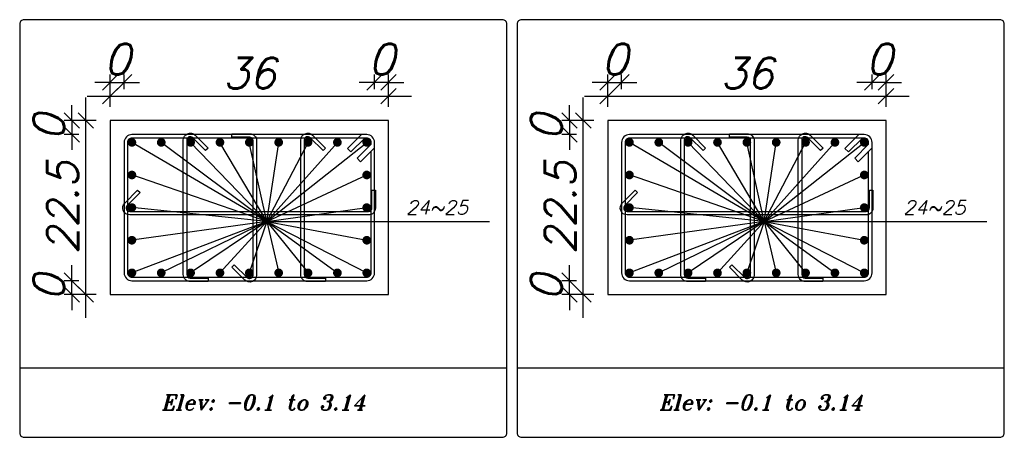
# Model space of a CAD drawing. Header units: inches. Extents: x 826 to 1034, y 702 to 834.
# Tile 14 of 93: x 922.93 to 929.32, y 715.86 to 718.57. Entities that reach past the tile are written whole.
import ezdxf
from ezdxf.enums import TextEntityAlignment as Align

# ---------------------------------------------------------------- set-up
doc = ezdxf.new("R2010")
doc.units = ezdxf.units.IN
doc.header["$MEASUREMENT"] = 0
doc.layers.add('SAZE_DRAWINGS', color=7, linetype='Continuous')
doc.styles.add('SAZE_STYLE', font='romansp.shx', dxfattribs={"oblique": 15})
doc.styles.add('SAZE_STYLE1', font='romant.shx', dxfattribs={"oblique": 15})
doc.dimstyles.new('SAZE_DIM_STYLE', dxfattribs={"dimtxt": 0.2, "dimasz": 0.2, "dimexe": 0.1, "dimexo": 0.05, "dimgap": 0.05, "dimtad": 0, "dimzin": 0, "dimdsep": 46, "dimtxsty": 'SAZE_STYLE', "dimcen": 0.09, "dimclrd": 2, "dimclre": 2, "dimclrt": 3, "dimadec": 0, "dimazin": 0, "dimtfac": 1, "dimtdec": 4, "dimtix": 1, "dimtmove": 1, "dimatfit": 3, "dimfxl": 1, "dimtolj": 1, "dimtzin": 0, "dimarcsym": 0})

# ---------------------------------------------------------------- blocks, each defined once
blk = doc.blocks.new('_Oblique')
at = {"color": 0, "linetype": 'ByBlock', "lineweight": -2}
blk.add_line((-0.5, -0.5), (0.5, 0.5), dxfattribs=at)
blk = doc.blocks.new('*D3559')
at = {"layer": 'Defpoints', "color": 0, "transparency": 16777216}
for p in [(923.6063, 718.1595), (923.5159, 718.1143), (923.6063, 718.1143)]:
    blk.add_point(p, dxfattribs=at)
at = {"layer": 'SAZE_DRAWINGS', "color": 2, "lineweight": -2, "transparency": 16777216}
for p, q in [((923.5159, 718.1595), (923.4159, 718.1595)), ((923.5159, 718.1143), (923.5159, 718.2095)), ((923.5159, 718.1595), (923.6063, 718.1595)), ((923.6063, 718.1143), (923.6063, 718.2095)), ((923.6063, 718.1595), (923.7063, 718.1595))]:
    blk.add_line(p, q, dxfattribs=at)
at = {"layer": 'SAZE_DRAWINGS', "color": 2, "lineweight": -2, "transparency": 16777216, "xscale": 0.1, "yscale": 0.1, "zscale": 0.1}
blk.add_blockref('_Oblique', (923.5159, 718.1595), dxfattribs=at)
at = {"layer": 'SAZE_DRAWINGS', "color": 2, "lineweight": -2, "transparency": 16777216, "xscale": 0.1, "yscale": 0.1, "zscale": 0.1, "rotation": 180}
blk.add_blockref('_Oblique', (923.6063, 718.1595), dxfattribs=at)
at = {"layer": 'SAZE_DRAWINGS', "color": 3, "transparency": 16777216, "insert": (923.5611, 718.3095), "char_height": 0.2, "attachment_point": 5, "style": 'SAZE_STYLE'}
blk.add_mtext('\\A1;0', dxfattribs=at)
blk = doc.blocks.new('*D3560')
at = {"layer": 'Defpoints', "color": 0, "transparency": 16777216}
for p in [(925.3226, 718.0692), (923.5159, 718.0014), (925.3226, 718.0014)]:
    blk.add_point(p, dxfattribs=at)
at = {"layer": 'SAZE_DRAWINGS', "color": 2, "lineweight": -2, "transparency": 16777216}
for p, q in [((923.5159, 718.0014), (923.5159, 718.1192)), ((925.3226, 718.0014), (925.3226, 718.1192)), ((923.3659, 718.0692), (925.4726, 718.0692))]:
    blk.add_line(p, q, dxfattribs=at)
at = {"layer": 'SAZE_DRAWINGS', "color": 2, "lineweight": -2, "transparency": 16777216, "xscale": 0.1, "yscale": 0.1, "zscale": 0.1, "rotation": 180}
blk.add_blockref('_Oblique', (923.5159, 718.0692), dxfattribs=at)
at = {"layer": 'SAZE_DRAWINGS', "color": 2, "lineweight": -2, "transparency": 16777216, "xscale": 0.1, "yscale": 0.1, "zscale": 0.1}
blk.add_blockref('_Oblique', (925.3226, 718.0692), dxfattribs=at)
at = {"layer": 'SAZE_DRAWINGS', "color": 3, "transparency": 16777216, "insert": (924.4192, 718.2192), "char_height": 0.2, "attachment_point": 5, "style": 'SAZE_STYLE'}
blk.add_mtext('\\A1;36', dxfattribs=at)
blk = doc.blocks.new('*D3561')
at = {"layer": 'Defpoints', "color": 0, "transparency": 16777216}
for p in [(925.2322, 718.1595), (925.2322, 718.1143), (925.3226, 718.1143)]:
    blk.add_point(p, dxfattribs=at)
at = {"layer": 'SAZE_DRAWINGS', "color": 2, "lineweight": -2, "transparency": 16777216}
for p, q in [((925.2322, 718.1595), (925.1322, 718.1595)), ((925.2322, 718.1143), (925.2322, 718.2095)), ((925.3226, 718.1595), (925.2322, 718.1595)), ((925.3226, 718.1143), (925.3226, 718.2095)), ((925.3226, 718.1595), (925.4226, 718.1595))]:
    blk.add_line(p, q, dxfattribs=at)
at = {"layer": 'SAZE_DRAWINGS', "color": 2, "lineweight": -2, "transparency": 16777216, "xscale": 0.1, "yscale": 0.1, "zscale": 0.1}
blk.add_blockref('_Oblique', (925.2322, 718.1595), dxfattribs=at)
at = {"layer": 'SAZE_DRAWINGS', "color": 2, "lineweight": -2, "transparency": 16777216, "xscale": 0.1, "yscale": 0.1, "zscale": 0.1, "rotation": 180}
blk.add_blockref('_Oblique', (925.3226, 718.1595), dxfattribs=at)
at = {"layer": 'SAZE_DRAWINGS', "color": 3, "transparency": 16777216, "insert": (925.2774, 718.3095), "char_height": 0.2, "attachment_point": 5, "style": 'SAZE_STYLE'}
blk.add_mtext('\\A1;0', dxfattribs=at)
blk = doc.blocks.new('*D3562')
at = {"layer": 'Defpoints', "color": 0, "transparency": 16777216}
for p in [(923.2675, 716.8723), (923.3127, 716.8723), (923.3127, 716.7819)]:
    blk.add_point(p, dxfattribs=at)
at = {"layer": 'SAZE_DRAWINGS', "color": 2, "lineweight": -2, "transparency": 16777216}
for p, q in [((923.2675, 716.8723), (923.2675, 716.9723)), ((923.3127, 716.8723), (923.2175, 716.8723)), ((923.2675, 716.7819), (923.2675, 716.8723)), ((923.3127, 716.7819), (923.2175, 716.7819)), ((923.2675, 716.7819), (923.2675, 716.6819))]:
    blk.add_line(p, q, dxfattribs=at)
at = {"layer": 'SAZE_DRAWINGS', "color": 2, "lineweight": -2, "transparency": 16777216, "xscale": 0.1, "yscale": 0.1, "zscale": 0.1}
for p, rotation in [((923.2675, 716.8723), 270), ((923.2675, 716.7819), 90)]:
    blk.add_blockref('_Oblique', p, dxfattribs=dict(at, rotation=rotation))
at = {"layer": 'SAZE_DRAWINGS', "color": 3, "transparency": 16777216, "insert": (923.1175, 716.8271), "char_height": 0.2, "attachment_point": 5, "rotation": 90, "style": 'SAZE_STYLE'}
blk.add_mtext('\\A1;0', dxfattribs=at)
blk = doc.blocks.new('*D3563')
at = {"layer": 'Defpoints', "color": 0, "transparency": 16777216}
for p in [(923.3578, 717.9111), (923.4256, 717.9111), (923.4256, 716.7819)]:
    blk.add_point(p, dxfattribs=at)
at = {"layer": 'SAZE_DRAWINGS', "color": 2, "lineweight": -2, "transparency": 16777216}
for p, q in [((923.3578, 716.6319), (923.3578, 718.0611)), ((923.4256, 717.9111), (923.3078, 717.9111)), ((923.4256, 716.7819), (923.3078, 716.7819))]:
    blk.add_line(p, q, dxfattribs=at)
at = {"layer": 'SAZE_DRAWINGS', "color": 2, "lineweight": -2, "transparency": 16777216, "xscale": 0.1, "yscale": 0.1, "zscale": 0.1}
for p, rotation in [((923.3578, 717.9111), 90), ((923.3578, 716.7819), 270)]:
    blk.add_blockref('_Oblique', p, dxfattribs=dict(at, rotation=rotation))
at = {"layer": 'SAZE_DRAWINGS', "color": 3, "transparency": 16777216, "insert": (923.2078, 717.3465), "char_height": 0.2, "attachment_point": 5, "rotation": 90, "style": 'SAZE_STYLE'}
blk.add_mtext('\\A1;22.5', dxfattribs=at)
blk = doc.blocks.new('*D3564')
at = {"layer": 'Defpoints', "color": 0, "transparency": 16777216}
for p in [(923.3127, 717.9111), (923.2675, 717.8207), (923.3127, 717.8207)]:
    blk.add_point(p, dxfattribs=at)
at = {"layer": 'SAZE_DRAWINGS', "color": 2, "lineweight": -2, "transparency": 16777216}
for p, q in [((923.2675, 717.9111), (923.2675, 718.0111)), ((923.3127, 717.9111), (923.2175, 717.9111)), ((923.2675, 717.9111), (923.2675, 717.8207)), ((923.3127, 717.8207), (923.2175, 717.8207)), ((923.2675, 717.8207), (923.2675, 717.7207))]:
    blk.add_line(p, q, dxfattribs=at)
at = {"layer": 'SAZE_DRAWINGS', "color": 2, "lineweight": -2, "transparency": 16777216, "xscale": 0.1, "yscale": 0.1, "zscale": 0.1}
for p, rotation in [((923.2675, 717.9111), 270), ((923.2675, 717.8207), 90)]:
    blk.add_blockref('_Oblique', p, dxfattribs=dict(at, rotation=rotation))
at = {"layer": 'SAZE_DRAWINGS', "color": 3, "transparency": 16777216, "insert": (923.1175, 717.8659), "char_height": 0.2, "attachment_point": 5, "rotation": 90, "style": 'SAZE_STYLE'}
blk.add_mtext('\\A1;0', dxfattribs=at)
blk = doc.blocks.new('*D3810')
at = {"layer": 'Defpoints', "color": 0, "transparency": 16777216}
for p in [(926.8356, 718.1595), (926.7453, 718.1143), (926.8356, 718.1143)]:
    blk.add_point(p, dxfattribs=at)
at = {"layer": 'SAZE_DRAWINGS', "color": 2, "lineweight": -2, "transparency": 16777216}
for p, q in [((926.7453, 718.1595), (926.6453, 718.1595)), ((926.7453, 718.1143), (926.7453, 718.2095)), ((926.7453, 718.1595), (926.8356, 718.1595)), ((926.8356, 718.1143), (926.8356, 718.2095)), ((926.8356, 718.1595), (926.9356, 718.1595))]:
    blk.add_line(p, q, dxfattribs=at)
at = {"layer": 'SAZE_DRAWINGS', "color": 2, "lineweight": -2, "transparency": 16777216, "xscale": 0.1, "yscale": 0.1, "zscale": 0.1}
blk.add_blockref('_Oblique', (926.7453, 718.1595), dxfattribs=at)
at = {"layer": 'SAZE_DRAWINGS', "color": 2, "lineweight": -2, "transparency": 16777216, "xscale": 0.1, "yscale": 0.1, "zscale": 0.1, "rotation": 180}
blk.add_blockref('_Oblique', (926.8356, 718.1595), dxfattribs=at)
at = {"layer": 'SAZE_DRAWINGS', "color": 3, "transparency": 16777216, "insert": (926.7905, 718.3095), "char_height": 0.2, "attachment_point": 5, "style": 'SAZE_STYLE'}
blk.add_mtext('\\A1;0', dxfattribs=at)
blk = doc.blocks.new('*D3811')
at = {"layer": 'Defpoints', "color": 0, "transparency": 16777216}
for p in [(928.5519, 718.0692), (926.7453, 718.0014), (928.5519, 718.0014)]:
    blk.add_point(p, dxfattribs=at)
at = {"layer": 'SAZE_DRAWINGS', "color": 2, "lineweight": -2, "transparency": 16777216}
for p, q in [((926.7453, 718.0014), (926.7453, 718.1192)), ((928.5519, 718.0014), (928.5519, 718.1192)), ((926.5953, 718.0692), (928.7019, 718.0692))]:
    blk.add_line(p, q, dxfattribs=at)
at = {"layer": 'SAZE_DRAWINGS', "color": 2, "lineweight": -2, "transparency": 16777216, "xscale": 0.1, "yscale": 0.1, "zscale": 0.1, "rotation": 180}
blk.add_blockref('_Oblique', (926.7453, 718.0692), dxfattribs=at)
at = {"layer": 'SAZE_DRAWINGS', "color": 2, "lineweight": -2, "transparency": 16777216, "xscale": 0.1, "yscale": 0.1, "zscale": 0.1}
blk.add_blockref('_Oblique', (928.5519, 718.0692), dxfattribs=at)
at = {"layer": 'SAZE_DRAWINGS', "color": 3, "transparency": 16777216, "insert": (927.6486, 718.2192), "char_height": 0.2, "attachment_point": 5, "style": 'SAZE_STYLE'}
blk.add_mtext('\\A1;36', dxfattribs=at)
blk = doc.blocks.new('*D3812')
at = {"layer": 'Defpoints', "color": 0, "transparency": 16777216}
for p in [(928.4616, 718.1595), (928.4616, 718.1143), (928.5519, 718.1143)]:
    blk.add_point(p, dxfattribs=at)
at = {"layer": 'SAZE_DRAWINGS', "color": 2, "lineweight": -2, "transparency": 16777216}
for p, q in [((928.4616, 718.1595), (928.3616, 718.1595)), ((928.4616, 718.1143), (928.4616, 718.2095)), ((928.5519, 718.1595), (928.4616, 718.1595)), ((928.5519, 718.1143), (928.5519, 718.2095)), ((928.5519, 718.1595), (928.6519, 718.1595))]:
    blk.add_line(p, q, dxfattribs=at)
at = {"layer": 'SAZE_DRAWINGS', "color": 2, "lineweight": -2, "transparency": 16777216, "xscale": 0.1, "yscale": 0.1, "zscale": 0.1}
blk.add_blockref('_Oblique', (928.4616, 718.1595), dxfattribs=at)
at = {"layer": 'SAZE_DRAWINGS', "color": 2, "lineweight": -2, "transparency": 16777216, "xscale": 0.1, "yscale": 0.1, "zscale": 0.1, "rotation": 180}
blk.add_blockref('_Oblique', (928.5519, 718.1595), dxfattribs=at)
at = {"layer": 'SAZE_DRAWINGS', "color": 3, "transparency": 16777216, "insert": (928.5068, 718.3095), "char_height": 0.2, "attachment_point": 5, "style": 'SAZE_STYLE'}
blk.add_mtext('\\A1;0', dxfattribs=at)
blk = doc.blocks.new('*D3813')
at = {"layer": 'Defpoints', "color": 0, "transparency": 16777216}
for p in [(926.4969, 716.8723), (926.542, 716.8723), (926.542, 716.7819)]:
    blk.add_point(p, dxfattribs=at)
at = {"layer": 'SAZE_DRAWINGS', "color": 2, "lineweight": -2, "transparency": 16777216}
for p, q in [((926.4969, 716.8723), (926.4969, 716.9723)), ((926.542, 716.8723), (926.4469, 716.8723)), ((926.4969, 716.7819), (926.4969, 716.8723)), ((926.542, 716.7819), (926.4469, 716.7819)), ((926.4969, 716.7819), (926.4969, 716.6819))]:
    blk.add_line(p, q, dxfattribs=at)
at = {"layer": 'SAZE_DRAWINGS', "color": 2, "lineweight": -2, "transparency": 16777216, "xscale": 0.1, "yscale": 0.1, "zscale": 0.1}
for p, rotation in [((926.4969, 716.8723), 270), ((926.4969, 716.7819), 90)]:
    blk.add_blockref('_Oblique', p, dxfattribs=dict(at, rotation=rotation))
at = {"layer": 'SAZE_DRAWINGS', "color": 3, "transparency": 16777216, "insert": (926.3469, 716.8271), "char_height": 0.2, "attachment_point": 5, "rotation": 90, "style": 'SAZE_STYLE'}
blk.add_mtext('\\A1;0', dxfattribs=at)
blk = doc.blocks.new('*D3814')
at = {"layer": 'Defpoints', "color": 0, "transparency": 16777216}
for p in [(926.5872, 717.9111), (926.655, 717.9111), (926.655, 716.7819)]:
    blk.add_point(p, dxfattribs=at)
at = {"layer": 'SAZE_DRAWINGS', "color": 2, "lineweight": -2, "transparency": 16777216}
for p, q in [((926.5872, 716.6319), (926.5872, 718.0611)), ((926.655, 717.9111), (926.5372, 717.9111)), ((926.655, 716.7819), (926.5372, 716.7819))]:
    blk.add_line(p, q, dxfattribs=at)
at = {"layer": 'SAZE_DRAWINGS', "color": 2, "lineweight": -2, "transparency": 16777216, "xscale": 0.1, "yscale": 0.1, "zscale": 0.1}
for p, rotation in [((926.5872, 717.9111), 90), ((926.5872, 716.7819), 270)]:
    blk.add_blockref('_Oblique', p, dxfattribs=dict(at, rotation=rotation))
at = {"layer": 'SAZE_DRAWINGS', "color": 3, "transparency": 16777216, "insert": (926.4372, 717.3465), "char_height": 0.2, "attachment_point": 5, "rotation": 90, "style": 'SAZE_STYLE'}
blk.add_mtext('\\A1;22.5', dxfattribs=at)
blk = doc.blocks.new('*D3815')
at = {"layer": 'Defpoints', "color": 0, "transparency": 16777216}
for p in [(926.542, 717.9111), (926.4969, 717.8207), (926.542, 717.8207)]:
    blk.add_point(p, dxfattribs=at)
at = {"layer": 'SAZE_DRAWINGS', "color": 2, "lineweight": -2, "transparency": 16777216}
for p, q in [((926.4969, 717.9111), (926.4969, 718.0111)), ((926.542, 717.9111), (926.4469, 717.9111)), ((926.4969, 717.9111), (926.4969, 717.8207)), ((926.542, 717.8207), (926.4469, 717.8207)), ((926.4969, 717.8207), (926.4969, 717.7207))]:
    blk.add_line(p, q, dxfattribs=at)
at = {"layer": 'SAZE_DRAWINGS', "color": 2, "lineweight": -2, "transparency": 16777216, "xscale": 0.1, "yscale": 0.1, "zscale": 0.1}
for p, rotation in [((926.4969, 717.9111), 270), ((926.4969, 717.8207), 90)]:
    blk.add_blockref('_Oblique', p, dxfattribs=dict(at, rotation=rotation))
at = {"layer": 'SAZE_DRAWINGS', "color": 3, "transparency": 16777216, "insert": (926.3469, 717.8659), "char_height": 0.2, "attachment_point": 5, "rotation": 90, "style": 'SAZE_STYLE'}
blk.add_mtext('\\A1;0', dxfattribs=at)

msp = doc.modelspace()

# ---------------------------------------------------------------- linework, layer by layer
at = {"layer": 'SAZE_DRAWINGS', "color": 2}
for p, q in [((924.5322, 717.2562), (923.6571, 717.7699)), ((924.5322, 717.2562), (923.8476, 717.7699)), ((924.5322, 717.2562), (924.0382, 717.7699)), ((924.5322, 717.2562), (924.2287, 717.7699)), ((924.5322, 717.2562), (924.4192, 717.7699)), ((924.5322, 717.2562), (924.6098, 717.7699)), ((924.5322, 717.2562), (924.8003, 717.7699)), ((924.5322, 717.2562), (924.9909, 717.7699)), ((924.5322, 717.2562), (925.1814, 717.7699)), ((927.7615, 717.2562), (926.8864, 717.7699)), ((927.7615, 717.2562), (927.077, 717.7699)), ((927.7615, 717.2562), (927.2675, 717.7699)), ((927.7615, 717.2562), (927.4581, 717.7699)), ((927.7615, 717.2562), (927.6486, 717.7699)), ((927.7615, 717.2562), (927.8392, 717.7699)), ((927.7615, 717.2562), (928.0297, 717.7699)), ((927.7615, 717.2562), (928.2202, 717.7699)), ((927.7615, 717.2562), (928.4108, 717.7699)), ((924.5322, 717.2562), (923.6571, 717.5582)), ((924.5322, 717.2562), (925.1814, 717.5582)), ((927.7615, 717.2562), (926.8864, 717.5582)), ((927.7615, 717.2562), (928.4108, 717.5582)), ((924.5322, 717.2562), (923.6571, 717.3465)), ((924.5322, 717.2562), (925.1814, 717.3465)), ((927.7615, 717.2562), (926.8864, 717.3465)), ((927.7615, 717.2562), (928.4108, 717.3465)), ((924.5322, 717.2562), (923.6571, 716.9231)), ((924.5322, 717.2562), (923.6571, 717.1348)), ((924.5322, 717.2562), (923.8476, 716.9231)), ((924.5322, 717.2562), (924.0382, 716.9231)), ((924.5322, 717.2562), (924.2287, 716.9231)), ((924.5322, 717.2562), (924.4192, 716.9231)), ((924.5322, 717.2562), (925.9775, 717.2562)), ((924.5322, 717.2562), (924.6098, 716.9231)), ((924.5322, 717.2562), (924.8003, 716.9231)), ((924.5322, 717.2562), (924.9909, 716.9231)), ((924.5322, 717.2562), (925.1814, 716.9231)), ((924.5322, 717.2562), (925.1814, 717.1348)), ((927.7615, 717.2562), (926.8864, 716.9231)), ((927.7615, 717.2562), (926.8864, 717.1348)), ((927.7615, 717.2562), (927.077, 716.9231)), ((927.7615, 717.2562), (927.2675, 716.9231)), ((927.7615, 717.2562), (927.4581, 716.9231)), ((927.7615, 717.2562), (927.6486, 716.9231)), ((927.7615, 717.2562), (929.2068, 717.2562)), ((927.7615, 717.2562), (927.8392, 716.9231)), ((927.7615, 717.2562), (928.0297, 716.9231)), ((927.7615, 717.2562), (928.2202, 716.9231)), ((927.7615, 717.2562), (928.4108, 716.9231)), ((927.7615, 717.2562), (928.4108, 717.1348))]:
    msp.add_line(p, q, dxfattribs=at)
at = {"layer": 'SAZE_DRAWINGS', "color": 8}
for p, q in [((922.9288, 716.3077), (926.0904, 716.3077)), ((926.1581, 716.3077), (929.3198, 716.3077))]:
    msp.add_line(p, q, dxfattribs=at)
for points in [[(922.957, 715.856), (926.0622, 715.856, 0.414214), (926.0904, 715.8843), (926.0904, 718.5378, 0.414214), (926.0622, 718.566), (922.957, 718.566, 0.414214), (922.9288, 718.5378), (922.9288, 715.8843, 0.414214)], [(926.1864, 715.856), (929.2915, 715.856, 0.414214), (929.3198, 715.8843), (929.3198, 718.5378, 0.414214), (929.2915, 718.566), (926.1864, 718.566, 0.414214), (926.1581, 718.5378), (926.1581, 715.8843, 0.414214)]]:
    msp.add_lwpolyline(points, format="xyb", close=True, dxfattribs=at)
at = {"layer": 'SAZE_DRAWINGS', "color": 3}
for points in [[(923.5159, 716.7819), (925.3226, 716.7819), (925.3226, 717.9111), (923.5159, 717.9111)], [(926.7453, 716.7819), (928.5519, 716.7819), (928.5519, 717.9111), (926.7453, 717.9111)]]:
    msp.add_lwpolyline(points, close=True, dxfattribs=at)
at = {"layer": 'SAZE_DRAWINGS', "color": 4}
for points in [[(923.6571, 716.8723), (925.1814, 716.8723, 0.414214), (925.2322, 716.9231), (925.2322, 717.7699, 0.414214), (925.1814, 717.8207), (923.6571, 717.8207, 0.414214), (923.6063, 717.7699), (923.6063, 716.9231, 0.414214)], [(924.1511, 716.8666), (924.0359, 716.8666, -0.414214), (923.9907, 716.9118), (923.9907, 717.7844, -0.668179), (924.0678, 717.8163), (924.1515, 717.7327), (924.1355, 717.7167), (924.0519, 717.8004, 0.668179), (924.0133, 717.7844), (924.0133, 716.9118, 0.414214), (924.0359, 716.8892), (924.1511, 716.8892)], [(924.3063, 717.8264), (924.4215, 717.8264, -0.414214), (924.4667, 717.7812), (924.4667, 716.9086, -0.668179), (924.3896, 716.8767), (924.3059, 716.9603), (924.3219, 716.9763), (924.4055, 716.8926, 0.668179), (924.4441, 716.9086), (924.4441, 717.7812, 0.414214), (924.4215, 717.8038), (924.3063, 717.8038)], [(924.9133, 716.8666), (924.7981, 716.8666, -0.414214), (924.7529, 716.9118), (924.7529, 717.7844, -0.668179), (924.83, 717.8163), (924.9137, 717.7327), (924.8977, 717.7167), (924.8141, 717.8004, 0.668179), (924.7755, 717.7844), (924.7755, 716.9118, 0.414214), (924.7981, 716.8892), (924.9133, 716.8892)], [(926.8864, 716.8723), (928.4108, 716.8723, 0.414214), (928.4616, 716.9231), (928.4616, 717.7699, 0.414214), (928.4108, 717.8207), (926.8864, 717.8207, 0.414214), (926.8356, 717.7699), (926.8356, 716.9231, 0.414214)], [(927.3804, 716.8666), (927.2653, 716.8666, -0.414214), (927.2201, 716.9118), (927.2201, 717.7844, -0.668179), (927.2972, 717.8163), (927.3809, 717.7327), (927.3649, 717.7167), (927.2812, 717.8004, 0.668179), (927.2427, 717.7844), (927.2427, 716.9118, 0.414214), (927.2653, 716.8892), (927.3804, 716.8892)], [(927.5357, 717.8264), (927.6509, 717.8264, -0.414214), (927.696, 717.7812), (927.696, 716.9086, -0.668179), (927.6189, 716.8767), (927.5353, 716.9603), (927.5512, 716.9763), (927.6349, 716.8926, 0.668179), (927.6734, 716.9086), (927.6734, 717.7812, 0.414214), (927.6509, 717.8038), (927.5357, 717.8038)], [(928.1426, 716.8666), (928.0275, 716.8666, -0.414214), (927.9823, 716.9118), (927.9823, 717.7844, -0.668179), (928.0594, 717.8163), (928.1431, 717.7327), (928.1271, 717.7167), (928.0434, 717.8004, 0.668179), (928.0049, 717.7844), (928.0049, 716.9118, 0.414214), (928.0275, 716.8892), (928.1426, 716.8892)], [(925.2379, 717.4594), (925.2379, 717.3442, -0.414214), (925.1927, 717.2991), (923.6426, 717.2991, -0.668179), (923.6106, 717.3762), (923.6943, 717.4599), (923.7103, 717.4439), (923.6266, 717.3602, 0.668179), (923.6426, 717.3216), (925.1927, 717.3216, 0.414214), (925.2153, 717.3442), (925.2153, 717.4594)], [(928.4672, 717.4594), (928.4672, 717.3442, -0.414214), (928.4221, 717.2991), (926.8719, 717.2991, -0.668179), (926.84, 717.3762), (926.9237, 717.4599), (926.9397, 717.4439), (926.856, 717.3602, 0.668179), (926.8719, 717.3216), (928.4221, 717.3216, 0.414214), (928.4447, 717.3442), (928.4447, 717.4594)]]:
    msp.add_lwpolyline(points, format="xyb", close=True, dxfattribs=at)
at = {"layer": 'SAZE_DRAWINGS', "color": 6, "const_width": 0.0282}
for points in [[(923.643, 717.7699, 1), (923.6712, 717.7699, 1)], [(923.8335, 717.7699, 1), (923.8617, 717.7699, 1)], [(924.024, 717.7699, 1), (924.0523, 717.7699, 1)], [(924.2146, 717.7699, 1), (924.2428, 717.7699, 1)], [(924.4051, 717.7699, 1), (924.4334, 717.7699, 1)], [(924.5957, 717.7699, 1), (924.6239, 717.7699, 1)], [(924.7862, 717.7699, 1), (924.8144, 717.7699, 1)], [(924.9768, 717.7699, 1), (925.005, 717.7699, 1)], [(925.1673, 717.7699, 1), (925.1955, 717.7699, 1)], [(926.8723, 717.7699, 1), (926.9006, 717.7699, 1)], [(927.0629, 717.7699, 1), (927.0911, 717.7699, 1)], [(927.2534, 717.7699, 1), (927.2816, 717.7699, 1)], [(927.444, 717.7699, 1), (927.4722, 717.7699, 1)], [(927.6345, 717.7699, 1), (927.6627, 717.7699, 1)], [(927.825, 717.7699, 1), (927.8533, 717.7699, 1)], [(928.0156, 717.7699, 1), (928.0438, 717.7699, 1)], [(928.2061, 717.7699, 1), (928.2344, 717.7699, 1)], [(928.3967, 717.7699, 1), (928.4249, 717.7699, 1)], [(923.643, 717.5582, 1), (923.6712, 717.5582, 1)], [(925.1673, 717.5582, 1), (925.1955, 717.5582, 1)], [(926.8723, 717.5582, 1), (926.9006, 717.5582, 1)], [(928.3967, 717.5582, 1), (928.4249, 717.5582, 1)], [(923.643, 717.3465, 1), (923.6712, 717.3465, 1)], [(925.1673, 717.3465, 1), (925.1955, 717.3465, 1)], [(926.8723, 717.3465, 1), (926.9006, 717.3465, 1)], [(928.3967, 717.3465, 1), (928.4249, 717.3465, 1)], [(923.643, 717.1348, 1), (923.6712, 717.1348, 1)], [(925.1673, 717.1348, 1), (925.1955, 717.1348, 1)], [(926.8723, 717.1348, 1), (926.9006, 717.1348, 1)], [(928.3967, 717.1348, 1), (928.4249, 717.1348, 1)], [(923.643, 716.9231, 1), (923.6712, 716.9231, 1)], [(923.8335, 716.9231, 1), (923.8617, 716.9231, 1)], [(924.024, 716.9231, 1), (924.0523, 716.9231, 1)], [(924.2146, 716.9231, 1), (924.2428, 716.9231, 1)], [(924.4051, 716.9231, 1), (924.4334, 716.9231, 1)], [(924.5957, 716.9231, 1), (924.6239, 716.9231, 1)], [(924.7862, 716.9231, 1), (924.8144, 716.9231, 1)], [(924.9768, 716.9231, 1), (925.005, 716.9231, 1)], [(925.1673, 716.9231, 1), (925.1955, 716.9231, 1)], [(926.8723, 716.9231, 1), (926.9006, 716.9231, 1)], [(927.0629, 716.9231, 1), (927.0911, 716.9231, 1)], [(927.2534, 716.9231, 1), (927.2816, 716.9231, 1)], [(927.444, 716.9231, 1), (927.4722, 716.9231, 1)], [(927.6345, 716.9231, 1), (927.6627, 716.9231, 1)], [(927.825, 716.9231, 1), (927.8533, 716.9231, 1)], [(928.0156, 716.9231, 1), (928.0438, 716.9231, 1)], [(928.2061, 716.9231, 1), (928.2344, 716.9231, 1)], [(928.3967, 716.9231, 1), (928.4249, 716.9231, 1)]]:
    msp.add_lwpolyline(points, format="xyb", close=True, dxfattribs=at)
at = {"layer": 'SAZE_DRAWINGS', "color": 4}
for points in [[(925.2096, 717.7575), (925.2096, 717.7699, 0.414214), (925.1814, 717.7982), (923.6571, 717.7982, 0.414214), (923.6288, 717.7699), (923.6288, 716.9231, 0.414214), (923.6571, 716.8948), (925.1814, 716.8948, 0.414214), (925.2096, 716.9231), (925.2096, 717.7123)], [(928.439, 717.7575), (928.439, 717.7699, 0.414214), (928.4108, 717.7982), (926.8864, 717.7982, 0.414214), (926.8582, 717.7699), (926.8582, 716.9231, 0.414214), (926.8864, 716.8948), (928.4108, 716.8948, 0.414214), (928.439, 716.9231), (928.439, 717.7123)]]:
    msp.add_lwpolyline(points, format="xyb", dxfattribs=at)
for points in [[(925.169, 717.7982), (925.0787, 717.7078), (925.0561, 717.7304), (925.1464, 717.8207)], [(928.3984, 717.7982), (928.308, 717.7078), (928.2855, 717.7304), (928.3758, 717.8207)], [(925.2096, 717.7575), (925.1193, 717.6672), (925.1419, 717.6446), (925.2322, 717.7349)], [(928.439, 717.7575), (928.3487, 717.6672), (928.3713, 717.6446), (928.4616, 717.7349)]]:
    msp.add_lwpolyline(points, dxfattribs=at)

# ---------------------------------------------------------------- texts
at = {"layer": 'SAZE_DRAWINGS', "color": 2, "style": 'SAZE_STYLE', "oblique": 15}
for p in [(925.4355, 717.3013), (928.6648, 717.3013)]:
    msp.add_text('24~25', height=0.09033, dxfattribs=at).set_placement(p)
at = {"layer": 'SAZE_DRAWINGS', "color": 2, "style": 'SAZE_STYLE1', "oblique": 15}
for p in [(924.5096, 716.0819), (927.7389, 716.0819)]:
    msp.add_text('Elev: -0.1 to 3.14', height=0.099365, dxfattribs=at).set_placement(p, align=Align.MIDDLE_CENTER)

# ---------------------------------------------------------------- dimensions: what is measured, and where the dimension line sits
at = {"layer": 'SAZE_DRAWINGS', "color": 2}
for base, p1, p2, override, picture, middle in [((923.6063, 718.1595), (923.5159, 718.1143), (923.6063, 718.1143), {"dimtxt": 0.2, "dimasz": 0.1, "dimexe": 0.05, "dimexo": 0, "dimgap": 0.05, "dimtad": 1, "dimtoh": 1, "dimdec": 1, "dimlfac": 20, "dimrnd": 4, "dimzin": 8, "dimblk": 'Oblique', "dimdle": 0.15, "dimclrd": 2, "dimclre": 2, "dimclrt": 3}, '*D3559', (923.5611, 718.3095)), ((925.2322, 718.1595), (925.3226, 718.1143), (925.2322, 718.1143), {"dimtxt": 0.2, "dimasz": 0.1, "dimexe": 0.05, "dimexo": 0, "dimgap": 0.05, "dimtad": 1, "dimtoh": 1, "dimdec": 1, "dimlfac": 20, "dimrnd": 4, "dimzin": 8, "dimblk": 'Oblique', "dimdle": 0.15, "dimclrd": 2, "dimclre": 2, "dimclrt": 3}, '*D3561', (925.2774, 718.3095)), ((926.8356, 718.1595), (926.7453, 718.1143), (926.8356, 718.1143), {"dimtxt": 0.2, "dimasz": 0.1, "dimexe": 0.05, "dimexo": 0, "dimgap": 0.05, "dimtad": 1, "dimtoh": 1, "dimdec": 1, "dimlfac": 20, "dimrnd": 4, "dimzin": 8, "dimblk": 'Oblique', "dimdle": 0.15, "dimclrd": 2, "dimclre": 2, "dimclrt": 3}, '*D3810', (926.7905, 718.3095)), ((928.4616, 718.1595), (928.5519, 718.1143), (928.4616, 718.1143), {"dimtxt": 0.2, "dimasz": 0.1, "dimexe": 0.05, "dimexo": 0, "dimgap": 0.05, "dimtad": 1, "dimtoh": 1, "dimdec": 1, "dimlfac": 20, "dimrnd": 4, "dimzin": 8, "dimblk": 'Oblique', "dimdle": 0.15, "dimclrd": 2, "dimclre": 2, "dimclrt": 3}, '*D3812', (928.5068, 718.3095)), ((925.3226, 718.0692), (923.5159, 718.0014), (925.3226, 718.0014), {"dimtxt": 0.2, "dimasz": 0.1, "dimexe": 0.05, "dimexo": 0, "dimgap": 0.05, "dimtad": 1, "dimtoh": 1, "dimdec": 1, "dimlfac": 20, "dimrnd": 0.5, "dimzin": 8, "dimblk": 'Oblique', "dimdle": 0.15, "dimclrd": 2, "dimclre": 2, "dimclrt": 3}, '*D3560', (924.4192, 718.2192)), ((928.5519, 718.0692), (926.7453, 718.0014), (928.5519, 718.0014), {"dimtxt": 0.2, "dimasz": 0.1, "dimexe": 0.05, "dimexo": 0, "dimgap": 0.05, "dimtad": 1, "dimtoh": 1, "dimdec": 1, "dimlfac": 20, "dimrnd": 0.5, "dimzin": 8, "dimblk": 'Oblique', "dimdle": 0.15, "dimclrd": 2, "dimclre": 2, "dimclrt": 3}, '*D3811', (927.6486, 718.2192))]:
    dim = msp.add_linear_dim(base=base, p1=p1, p2=p2, dimstyle='SAZE_DIM_STYLE', override=override, dxfattribs=at)
    dim.commit()
    dim.dimension.update_dxf_attribs({"geometry": picture, "text_midpoint": middle})
for base, p1, p2, override, picture, middle in [((923.3578, 717.9111), (923.4256, 716.7819), (923.4256, 717.9111), {"dimtxt": 0.2, "dimasz": 0.1, "dimexe": 0.05, "dimexo": 0, "dimgap": 0.05, "dimtad": 1, "dimtoh": 1, "dimdec": 1, "dimlfac": 20, "dimrnd": 0.5, "dimzin": 8, "dimblk": 'Oblique', "dimdle": 0.15, "dimclrd": 2, "dimclre": 2, "dimclrt": 3}, '*D3563', (923.2078, 717.3465)), ((926.5872, 717.9111), (926.655, 716.7819), (926.655, 717.9111), {"dimtxt": 0.2, "dimasz": 0.1, "dimexe": 0.05, "dimexo": 0, "dimgap": 0.05, "dimtad": 1, "dimtoh": 1, "dimdec": 1, "dimlfac": 20, "dimrnd": 0.5, "dimzin": 8, "dimblk": 'Oblique', "dimdle": 0.15, "dimclrd": 2, "dimclre": 2, "dimclrt": 3}, '*D3814', (926.4372, 717.3465)), ((923.2675, 717.8207), (923.3127, 717.9111), (923.3127, 717.8207), {"dimtxt": 0.2, "dimasz": 0.1, "dimexe": 0.05, "dimexo": 0, "dimgap": 0.05, "dimtad": 1, "dimtoh": 1, "dimdec": 1, "dimlfac": 20, "dimrnd": 4, "dimzin": 8, "dimblk": 'Oblique', "dimdle": 0.15, "dimclrd": 2, "dimclre": 2, "dimclrt": 3}, '*D3564', (923.1175, 717.8659)), ((926.4969, 717.8207), (926.542, 717.9111), (926.542, 717.8207), {"dimtxt": 0.2, "dimasz": 0.1, "dimexe": 0.05, "dimexo": 0, "dimgap": 0.05, "dimtad": 1, "dimtoh": 1, "dimdec": 1, "dimlfac": 20, "dimrnd": 4, "dimzin": 8, "dimblk": 'Oblique', "dimdle": 0.15, "dimclrd": 2, "dimclre": 2, "dimclrt": 3}, '*D3815', (926.3469, 717.8659)), ((923.2675, 716.8723), (923.3127, 716.7819), (923.3127, 716.8723), {"dimtxt": 0.2, "dimasz": 0.1, "dimexe": 0.05, "dimexo": 0, "dimgap": 0.05, "dimtad": 1, "dimtoh": 1, "dimdec": 1, "dimlfac": 20, "dimrnd": 4, "dimzin": 8, "dimblk": 'Oblique', "dimdle": 0.15, "dimclrd": 2, "dimclre": 2, "dimclrt": 3}, '*D3562', (923.1175, 716.8271)), ((926.4969, 716.8723), (926.542, 716.7819), (926.542, 716.8723), {"dimtxt": 0.2, "dimasz": 0.1, "dimexe": 0.05, "dimexo": 0, "dimgap": 0.05, "dimtad": 1, "dimtoh": 1, "dimdec": 1, "dimlfac": 20, "dimrnd": 4, "dimzin": 8, "dimblk": 'Oblique', "dimdle": 0.15, "dimclrd": 2, "dimclre": 2, "dimclrt": 3}, '*D3813', (926.3469, 716.8271))]:
    dim = msp.add_linear_dim(base=base, p1=p1, p2=p2, angle=90, dimstyle='SAZE_DIM_STYLE', override=override, dxfattribs=at)
    dim.commit()
    dim.dimension.update_dxf_attribs({"geometry": picture, "text_midpoint": middle})

doc.saveas('drawing.dxf')
